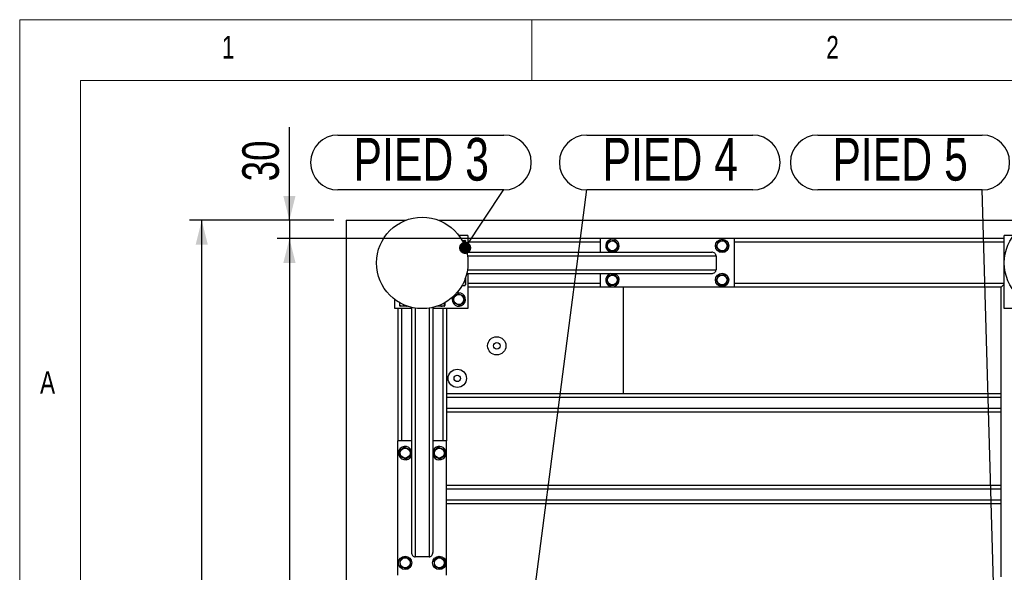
# Model space of a CAD drawing. Header units: millimetres. Extents: x 5 to 589, y 5 to 415.
# Tile 20 of 106: x 5 to 86, y 370 to 415. Entities that reach past the tile are written whole.
import ezdxf

# ---------------------------------------------------------------- set-up
doc = ezdxf.new("R2010")
doc.units = ezdxf.units.MM
doc.layers.add('COTES', color=1, linetype='Continuous')
doc.layers.add('NOTES', color=6, linetype='Continuous')
doc.layers.add('TRAIT-FORT', color=4, linetype='Continuous', lineweight=25)
doc.styles.add('SLDTEXTSTYLE0', font='TXT', dxfattribs={"width": 0.75})
doc.dimstyles.new('SLDDIMSTYLE0', dxfattribs={"dimtxt": 3, "dimasz": 2, "dimexe": 0, "dimexo": 0.0625, "dimgap": 0.75, "dimtad": 1, "dimlfac": 20, "dimrnd": 1e-09, "dimzin": 12, "dimdsep": 46, "dimtxsty": 'SLDTEXTSTYLE0', "dimsah": 1, "dimcen": 0.09, "dimadec": 0, "dimazin": 3, "dimtfac": 1, "dimtofl": 0, "dimtmove": 0, "dimatfit": 3, "dimfxl": 1, "dimfrac": 2, "dimtolj": 1, "dimtzin": 12, "dimarcsym": 0})
doc.dimstyles.new('SLDDIMSTYLE1', dxfattribs={"dimtxt": 3, "dimasz": 2, "dimexe": 0, "dimexo": 0.0625, "dimgap": 0.75, "dimtad": 1, "dimlfac": 20, "dimrnd": 1e-09, "dimzin": 12, "dimdsep": 46, "dimtxsty": 'SLDTEXTSTYLE0', "dimsah": 1, "dimcen": 0.09, "dimadec": 0, "dimazin": 3, "dimtfac": 1, "dimtmove": 0, "dimatfit": 0, "dimfxl": 1, "dimfrac": 2, "dimtolj": 1, "dimtzin": 12, "dimarcsym": 0})
doc.dimstyles.new('SLDDIMSTYLE3', dxfattribs={"dimtxt": 0.18, "dimasz": 1, "dimexe": 0, "dimexo": 0.0625, "dimgap": 0, "dimtad": 0, "dimtih": 1, "dimtoh": 1, "dimdec": 0, "dimrnd": 1e-09, "dimzin": 0, "dimdsep": 46, "dimtxsty": 'Standard', "dimblk1": 'DOT', "dimblk2": 'DOT', "dimsah": 1, "dimcen": 0.09, "dimadec": 0, "dimazin": 0, "dimtfac": 1, "dimtdec": 0, "dimtofl": 0, "dimtmove": 0, "dimatfit": 3, "dimldrblk": 'DOT', "dimfxl": 1, "dimfrac": 2, "dimtolj": 1, "dimtzin": 0, "dimarcsym": 0})

# ---------------------------------------------------------------- blocks, each defined once
blk = doc.blocks.new('_D_8')
at = {"layer": 'COTES', "color": 1, "transparency": 16777216}
for p, q in [((35.02, 397.052), (26.127, 397.052)), ((27.127, 397.052), (27.127, 253.552)), ((51.62, 253.552), (26.127, 253.552))]:
    blk.add_line(p, q, dxfattribs=at)
for points in [[(27.127, 397.052), (26.627, 395.052), (27.627, 395.052)], [(27.127, 253.552), (27.627, 255.552), (26.627, 255.552)]]:
    blk.add_solid(points, dxfattribs=at)
at = {"layer": 'COTES', "color": 1, "transparency": 16777216, "char_height": 3, "attachment_point": 1, "rotation": 90, "style": 'SLDTEXTSTYLE0'}
for s, insert in [('Cadre', (23.259, 324.042)), ('2870', (23.259, 314.05))]:
    blk.add_mtext(s, dxfattribs=dict(at, insert=insert))
blk = doc.blocks.new('_D_9')
at = {"layer": 'COTES', "color": 1, "transparency": 16777216}
for p, q in [((30.77, 398.552), (18.935, 398.552)), ((19.935, 252.052), (19.935, 398.552)), ((30.77, 252.052), (18.935, 252.052))]:
    blk.add_line(p, q, dxfattribs=at)
for points in [[(19.935, 398.552), (19.435, 396.552), (20.435, 396.552)], [(19.935, 252.052), (20.435, 254.052), (19.435, 254.052)]]:
    blk.add_solid(points, dxfattribs=at)
at = {"layer": 'COTES', "color": 1, "transparency": 16777216, "char_height": 3, "attachment_point": 1, "rotation": 90, "style": 'SLDTEXTSTYLE0'}
for s, insert in [('Toles', (16.068, 325.667)), ('2930', (16.068, 315.675))]:
    blk.add_mtext(s, dxfattribs=dict(at, insert=insert))
blk = doc.blocks.new('_D_10')
at = {"layer": 'COTES', "color": 1, "transparency": 16777216}
for p, q in [((27.127, 398.552), (27.127, 406.178)), ((30.77, 398.552), (26.127, 398.552)), ((27.127, 398.552), (27.127, 397.052)), ((51.62, 397.052), (26.127, 397.052)), ((27.127, 397.052), (27.127, 394.052))]:
    blk.add_line(p, q, dxfattribs=at)
for points in [[(27.127, 398.552), (27.627, 400.552), (26.627, 400.552)], [(27.127, 397.052), (26.627, 395.052), (27.627, 395.052)]]:
    blk.add_solid(points, dxfattribs=at)
at = {"layer": 'COTES', "color": 1, "transparency": 16777216, "insert": (23.259, 401.745), "char_height": 3, "attachment_point": 1, "rotation": 90, "style": 'SLDTEXTSTYLE0'}
blk.add_mtext('30', dxfattribs=at)
blk = doc.blocks.new('SW_NOTE_10')
at = {"layer": 'NOTES', "color": 0}
for p, q in [((-13.609, 4.451), (0, 4.451)), ((0, -0.045), (-13.609, -0.045))]:
    blk.add_line(p, q, dxfattribs=at)
for centre, start, end in [((-13.609, 2.203), 90, 270), ((0, 2.203), 270, 90)]:
    blk.add_arc(centre, 2.248, start, end, dxfattribs=at)
at = {"layer": 'NOTES', "color": 0, "insert": (-6.779, 4.217), "char_height": 3.5, "attachment_point": 2, "style": 'SLDTEXTSTYLE0'}
blk.add_mtext('PIED 3', dxfattribs=at)
blk = doc.blocks.new('_DOT')
at = {"color": 0, "linetype": 'ByBlock', "lineweight": -2}
blk.add_line((-0.5, 0), (-1, 0), dxfattribs=at)
at = {"color": 0, "linetype": 'ByBlock', "const_width": 0.5}
blk.add_lwpolyline([(-0.25, 0, 1), (0.25, 0, 1)], format="xyb", close=True, dxfattribs=at)
blk = doc.blocks.new('SW_NOTE_27')
at = {"layer": 'NOTES', "color": 0}
for p, q in [((-13.487, 4.451), (0, 4.451)), ((0, -0.045), (-13.487, -0.045))]:
    blk.add_line(p, q, dxfattribs=at)
for centre, start, end in [((-13.487, 2.203), 90, 270), ((0, 2.203), 270, 90)]:
    blk.add_arc(centre, 2.248, start, end, dxfattribs=at)
at = {"layer": 'NOTES', "color": 0, "insert": (-6.738, 4.217), "char_height": 3.5, "attachment_point": 2, "style": 'SLDTEXTSTYLE0'}
blk.add_mtext('PIED 5', dxfattribs=at)
blk = doc.blocks.new('SW_NOTE_33')
at = {"layer": 'NOTES', "color": 0}
for p, q in [((0, 4.451), (13.609, 4.451)), ((13.609, -0.045), (0, -0.045))]:
    blk.add_line(p, q, dxfattribs=at)
for centre, start, end in [((0, 2.203), 90, 270), ((13.609, 2.203), 270, 90)]:
    blk.add_arc(centre, 2.248, start, end, dxfattribs=at)
at = {"layer": 'NOTES', "color": 0, "insert": (6.847, 4.217), "char_height": 3.5, "attachment_point": 2, "style": 'SLDTEXTSTYLE0'}
blk.add_mtext('PIED 4', dxfattribs=at)

msp = doc.modelspace()

# ---------------------------------------------------------------- linework, layer by layer
at = {"color": 7, "linetype": 'Continuous', "lineweight": 18}
for p, q in [((589, 415), (5, 415)), ((5, 415), (5, 5)), ((47, 410), (47, 415)), ((584, 410), (10, 410)), ((10, 410), (10, 10))]:
    msp.add_line(p, q, dxfattribs=at)
at = {"layer": 'TRAIT-FORT', "color": 4, "linetype": 'Continuous', "lineweight": 25}
for p, q in [((31.77027, 398.55196), (36.67397, 398.55196)), ((31.77027, 398.55196), (31.77027, 252.05196)), ((39.36656, 398.55196), (88.17397, 398.55196)), ((41.77027, 397.30196), (41.02027, 397.30196)), ((41.281, 396.90401), (41.52004, 396.90401)), ((41.31469, 396.8434), (41.52004, 396.8434)), ((41.57027, 396.85571), (41.5561, 396.88024)), ((41.57027, 396.85571), (41.57027, 396.26026)), ((41.77027, 397.30196), (41.77027, 395.92696)), ((52.62027, 397.05196), (41.77027, 397.05196)), ((52.62027, 396.75196), (41.77027, 396.75196)), ((52.62027, 397.05196), (52.62027, 395.92696)), ((63.62027, 397.05196), (52.62027, 397.05196)), ((63.62027, 397.05196), (63.62027, 393.05196)), ((85.77027, 397.05196), (63.62027, 397.05196)), ((85.77027, 396.75196), (63.62027, 396.75196)), ((85.77027, 391.30196), (85.77027, 397.30196)), ((86.52027, 397.30196), (85.77027, 397.30196)), ((41.66675, 395.92696), (61.76467, 395.92696)), ((41.72592, 395.62696), (62.12027, 395.62696)), ((62.12027, 395.62696), (62.12027, 394.47696)), ((41.66675, 394.17696), (61.76467, 394.17696)), ((41.72592, 394.47696), (62.12027, 394.47696)), ((41.77027, 394.17696), (41.77027, 391.30196)), ((52.62027, 394.17696), (52.62027, 393.05196)), ((53.83094, 394.16001), (53.7842, 394.17696)), ((41.47412, 393.59136), (41.52004, 393.59136)), ((41.57027, 393.84366), (41.57027, 393.24821)), ((52.62027, 393.35196), (41.77027, 393.35196)), ((85.77027, 393.35196), (63.62027, 393.35196)), ((41.281, 393.19991), (41.52004, 393.19991)), ((41.5561, 393.22368), (41.57027, 393.24821)), ((52.62027, 393.05196), (41.77027, 393.05196)), ((63.62027, 393.05196), (52.62027, 393.05196)), ((54.52027, 384.30196), (54.52027, 393.05196)), ((85.52027, 393.05196), (63.62027, 393.05196)), ((85.52027, 393.05196), (85.77027, 393.30196)), ((85.77027, 393.30196), (85.52027, 393.05196)), ((85.52027, 369.30196), (85.52027, 393.05196)), ((35.77027, 391.30196), (35.77027, 392.05196)), ((36.16822, 391.79122), (36.16822, 391.55219)), ((39.81171, 391.75754), (39.81171, 391.55219)), ((39.87231, 391.79122), (39.87231, 391.55219)), ((37.14527, 391.30196), (35.77027, 391.30196)), ((36.02027, 391.30196), (36.02027, 380.45196)), ((36.19199, 391.51612), (36.21652, 391.50196)), ((36.81196, 391.50196), (36.21652, 391.50196)), ((36.32027, 391.30196), (36.32027, 380.45196)), ((36.55966, 391.5981), (36.55966, 391.55219)), ((37.14527, 391.40547), (37.14527, 371.30755)), ((37.44527, 391.34631), (37.44527, 370.95196)), ((38.59527, 391.34631), (38.59527, 370.95196)), ((38.89527, 391.40547), (38.89527, 371.30755)), ((41.77027, 391.30196), (38.89527, 391.30196)), ((39.82402, 391.50196), (39.22857, 391.50196)), ((39.72027, 391.30196), (39.72027, 380.45196)), ((39.82402, 391.50196), (39.84854, 391.51612)), ((40.02027, 391.30196), (40.02027, 380.45196)), ((88.64527, 391.30196), (85.77027, 391.30196)), ((85.52027, 384.30196), (40.02027, 384.30196)), ((85.52027, 384.00196), (40.02027, 384.00196)), ((85.52027, 383.10196), (40.02027, 383.10196)), ((85.52027, 382.80196), (40.02027, 382.80196)), ((37.14527, 380.45196), (36.02027, 380.45196)), ((36.02027, 369.45196), (36.02027, 380.45196)), ((40.02027, 380.45196), (38.89527, 380.45196)), ((40.02027, 369.45196), (40.02027, 380.45196)), ((37.12832, 379.24128), (37.14527, 379.28802)), ((85.52027, 376.80196), (40.02027, 376.80196)), ((85.52027, 376.50196), (40.02027, 376.50196)), ((85.52027, 375.60196), (40.02027, 375.60196)), ((85.52027, 375.30196), (40.02027, 375.30196)), ((38.59527, 370.95196), (37.44527, 370.95196))]:
    msp.add_line(p, q, dxfattribs=at)
for centre, radius in [((38.02027, 395.05196), 3.75), ((89.52027, 395.05196), 3.75), ((53.62027, 396.45196), 0.40375), ((62.62027, 396.45196), 0.55), ((62.62027, 396.45196), 0.40375), ((62.62027, 393.65196), 0.55), ((53.62027, 393.65196), 0.40375), ((62.62027, 393.65196), 0.40375), ((41.02027, 392.05196), 0.40375), ((44.1348, 388.25092), 0.75), ((44.1348, 388.25092), 0.26791), ((40.89639, 385.58401), 0.75), ((40.89639, 385.58401), 0.26791), ((36.62027, 379.45196), 0.40375), ((39.42027, 379.45196), 0.40375), ((36.62027, 370.45196), 0.55), ((36.62027, 370.45196), 0.40375), ((39.42027, 370.45196), 0.55), ((39.42027, 370.45196), 0.40375)]:
    msp.add_circle(centre, radius, dxfattribs=at)
for centre, start, end in [((53.62027, 396.45196), 67.4773264, 252.6585572), ((53.62027, 396.45196), 287.3414428, 67.4773264), ((53.62027, 393.65196), 107.3414428, 67.4773264), ((41.02027, 392.05196), 159.7823657, 110.2176542), ((36.62027, 379.45196), 17.3414428, 337.4773264), ((39.42027, 379.45196), 337.4773264, 162.6585572), ((39.42027, 379.45196), 197.3414428, 337.4773264)]:
    msp.add_arc(centre, 0.55, start, end, dxfattribs=at)
for centre, major_axis, start_param, end_param in [((61.76467, 395.62696), (0.35559, 0), 0, 1.57079633), ((61.76467, 394.47696), (0.35559, 0), 4.71238898, 6.28318531), ((37.44527, 371.30755), (0, -0.35559), 4.71238898, 6.28318531), ((38.59527, 371.30755), (0, -0.35559), 0, 1.57079633)]:
    msp.add_ellipse(centre, major_axis=major_axis, ratio=0.84366149, start_param=start_param, end_param=end_param, dxfattribs=at)
for points, knots in [([(41.52004, 396.8434), (41.53522, 396.85112), (41.56034, 396.86387), (41.55801, 396.88236), (41.54057, 396.89481), (41.5246, 396.90197), (41.52004, 396.90401)], [0, 0, 0, 0, 0.385549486, 0.637641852, 0.896546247, 1, 1, 1, 1]), ([(41.52004, 396.39136), (41.531, 396.43059), (41.55317, 396.50991), (41.56128, 396.62743), (41.54937, 396.73978), (41.52988, 396.80865), (41.52004, 396.8434)], [0, 0, 0, 0, 0.26460494, 0.53494775, 0.76534313, 1, 1, 1, 1]), ([(53.13327, 396.39136), (53.14985, 396.43059), (53.18337, 396.50991), (53.23303, 396.62743), (53.2805, 396.73978), (53.3096, 396.80865), (53.32429, 396.8434)], [0, 0, 0, 0, 0.26460494, 0.53494775, 0.76534313, 1, 1, 1, 1]), ([(53.32429, 396.8434), (53.38625, 396.85112), (53.48872, 396.86387), (53.63735, 396.88236), (53.73734, 396.89481), (53.79486, 396.90197), (53.81128, 396.90401)], [0, 0, 0, 0, 0.385549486, 0.637641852, 0.896546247, 1, 1, 1, 1]), ([(54.10726, 396.51256), (54.08157, 396.54654), (54.02963, 396.61522), (53.95268, 396.71699), (53.87913, 396.81428), (53.83403, 396.87392), (53.81128, 396.90401)], [0, 0, 0, 0, 0.26460494, 0.53494775, 0.76534312, 1, 1, 1, 1]), ([(62.13327, 396.39136), (62.14985, 396.43059), (62.18337, 396.50991), (62.23303, 396.62743), (62.2805, 396.73978), (62.3096, 396.80865), (62.32429, 396.8434)], [0, 0, 0, 0, 0.26460494, 0.53494775, 0.76534313, 1, 1, 1, 1]), ([(62.32429, 396.8434), (62.38625, 396.85112), (62.48872, 396.86387), (62.63735, 396.88236), (62.73734, 396.89481), (62.79486, 396.90197), (62.81128, 396.90401)], [0, 0, 0, 0, 0.385549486, 0.637641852, 0.896546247, 1, 1, 1, 1]), ([(63.10726, 396.51256), (63.08157, 396.54654), (63.02963, 396.61522), (62.95268, 396.71699), (62.87913, 396.81428), (62.83403, 396.87392), (62.81128, 396.90401)], [0, 0, 0, 0, 0.26460494, 0.53494775, 0.76534312, 1, 1, 1, 1]), ([(53.13327, 396.39136), (53.15896, 396.35738), (53.2109, 396.2887), (53.28785, 396.18693), (53.3614, 396.08964), (53.4065, 396.03), (53.42925, 395.99991)], [0, 0, 0, 0, 0.26460494, 0.53494775, 0.76534313, 1, 1, 1, 1]), ([(53.42925, 395.99991), (53.49122, 396.00762), (53.59369, 396.02037), (53.74232, 396.03887), (53.84231, 396.05131), (53.89983, 396.05847), (53.91625, 396.06052)], [0, 0, 0, 0, 0.38554949, 0.63764185, 0.89654625, 1, 1, 1, 1]), ([(54.10726, 396.51256), (54.09068, 396.47333), (54.05716, 396.39401), (54.0075, 396.27649), (53.96003, 396.16414), (53.93093, 396.09527), (53.91625, 396.06052)], [0, 0, 0, 0, 0.26460494, 0.53494775, 0.76534313, 1, 1, 1, 1]), ([(62.13327, 396.39136), (62.15896, 396.35738), (62.2109, 396.2887), (62.28785, 396.18693), (62.3614, 396.08964), (62.4065, 396.03), (62.42925, 395.99991)], [0, 0, 0, 0, 0.26460494, 0.53494775, 0.76534313, 1, 1, 1, 1]), ([(62.42925, 395.99991), (62.49122, 396.00762), (62.59369, 396.02037), (62.74232, 396.03887), (62.84231, 396.05131), (62.89983, 396.05847), (62.91625, 396.06052)], [0, 0, 0, 0, 0.38554949, 0.63764185, 0.89654625, 1, 1, 1, 1]), ([(63.10726, 396.51256), (63.09068, 396.47333), (63.05716, 396.39401), (63.0075, 396.27649), (62.96003, 396.16414), (62.93093, 396.09527), (62.91625, 396.06052)], [0, 0, 0, 0, 0.26460494, 0.53494775, 0.76534313, 1, 1, 1, 1]), ([(41.52004, 393.59136), (41.53132, 393.6306), (41.55409, 393.70981), (41.55653, 393.79173), (41.55776, 393.83307)], [0, 0, 0, 0, 0.49541809, 1, 1, 1, 1]), ([(41.52004, 393.59136), (41.531, 393.55738), (41.55317, 393.4887), (41.56128, 393.38693), (41.54937, 393.28964), (41.52988, 393.23), (41.52004, 393.19991)], [0, 0, 0, 0, 0.26460494, 0.53494775, 0.76534313, 1, 1, 1, 1]), ([(53.13327, 393.59136), (53.14985, 393.63059), (53.18337, 393.70991), (53.23303, 393.82743), (53.2805, 393.93978), (53.3096, 394.00865), (53.32429, 394.0434)], [0, 0, 0, 0, 0.26460494, 0.53494775, 0.76534313, 1, 1, 1, 1]), ([(53.13327, 393.59136), (53.15896, 393.55738), (53.2109, 393.4887), (53.28785, 393.38693), (53.3614, 393.28964), (53.4065, 393.23), (53.42925, 393.19991)], [0, 0, 0, 0, 0.26460494, 0.53494775, 0.76534313, 1, 1, 1, 1]), ([(53.32429, 394.0434), (53.38625, 394.05112), (53.48872, 394.06387), (53.63735, 394.08236), (53.73734, 394.09481), (53.79486, 394.10197), (53.81128, 394.10401)], [0, 0, 0, 0, 0.385549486, 0.637641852, 0.896546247, 1, 1, 1, 1]), ([(54.10726, 393.71256), (54.08157, 393.74654), (54.02963, 393.81522), (53.95268, 393.91699), (53.87913, 394.01428), (53.83403, 394.07392), (53.81128, 394.10401)], [0, 0, 0, 0, 0.26460494, 0.53494775, 0.76534312, 1, 1, 1, 1]), ([(54.10726, 393.71256), (54.09068, 393.67333), (54.05716, 393.59401), (54.0075, 393.47649), (53.96003, 393.36414), (53.93093, 393.29527), (53.91625, 393.26052)], [0, 0, 0, 0, 0.26460494, 0.53494775, 0.76534313, 1, 1, 1, 1]), ([(62.13327, 393.59136), (62.14985, 393.63059), (62.18337, 393.70991), (62.23303, 393.82743), (62.2805, 393.93978), (62.3096, 394.00865), (62.32429, 394.0434)], [0, 0, 0, 0, 0.26460494, 0.53494775, 0.76534313, 1, 1, 1, 1]), ([(62.13327, 393.59136), (62.15896, 393.55738), (62.2109, 393.4887), (62.28785, 393.38693), (62.3614, 393.28964), (62.4065, 393.23), (62.42925, 393.19991)], [0, 0, 0, 0, 0.26460494, 0.53494775, 0.76534313, 1, 1, 1, 1]), ([(62.32429, 394.0434), (62.38625, 394.05112), (62.48872, 394.06387), (62.63735, 394.08236), (62.73734, 394.09481), (62.79486, 394.10197), (62.81128, 394.10401)], [0, 0, 0, 0, 0.385549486, 0.637641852, 0.896546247, 1, 1, 1, 1]), ([(63.10726, 393.71256), (63.08157, 393.74654), (63.02963, 393.81522), (62.95268, 393.91699), (62.87913, 394.01428), (62.83403, 394.07392), (62.81128, 394.10401)], [0, 0, 0, 0, 0.26460494, 0.53494775, 0.76534312, 1, 1, 1, 1]), ([(63.10726, 393.71256), (63.09068, 393.67333), (63.05716, 393.59401), (63.0075, 393.47649), (62.96003, 393.36414), (62.93093, 393.29527), (62.91625, 393.26052)], [0, 0, 0, 0, 0.26460494, 0.53494775, 0.76534313, 1, 1, 1, 1]), ([(41.52004, 393.19991), (41.53804, 393.2076), (41.55645, 393.21547), (41.55579, 393.22355), (41.55578, 393.22374)], [0, 0, 0, 0, 0.9774919, 1, 1, 1, 1]), ([(53.42925, 393.19991), (53.49122, 393.20762), (53.59369, 393.22037), (53.74232, 393.23887), (53.84231, 393.25131), (53.89983, 393.25847), (53.91625, 393.26052)], [0, 0, 0, 0, 0.38554949, 0.63764185, 0.89654625, 1, 1, 1, 1]), ([(62.42925, 393.19991), (62.49122, 393.20762), (62.59369, 393.22037), (62.74232, 393.23887), (62.84231, 393.25131), (62.89983, 393.25847), (62.91625, 393.26052)], [0, 0, 0, 0, 0.38554949, 0.63764185, 0.89654625, 1, 1, 1, 1]), ([(40.95966, 392.53895), (40.92569, 392.51326), (40.857, 392.46133), (40.75523, 392.38438), (40.65795, 392.31082), (40.59831, 392.26573), (40.56822, 392.24297)], [0, 0, 0, 0, 0.26460494, 0.53494775, 0.76534312, 1, 1, 1, 1]), ([(40.62882, 391.75598), (40.62111, 391.81794), (40.60836, 391.92041), (40.58986, 392.06904), (40.57742, 392.16904), (40.57026, 392.22655), (40.56822, 392.24297)], [0, 0, 0, 0, 0.38554949, 0.63764185, 0.89654625, 1, 1, 1, 1]), ([(41.08087, 391.56497), (41.04164, 391.58155), (40.96231, 391.61506), (40.84479, 391.66472), (40.73245, 391.71219), (40.66357, 391.7413), (40.62882, 391.75598)], [0, 0, 0, 0, 0.26460494, 0.53494775, 0.76534313, 1, 1, 1, 1]), ([(40.95966, 392.53895), (40.9989, 392.52237), (41.07822, 392.48886), (41.19574, 392.4392), (41.30808, 392.39173), (41.37696, 392.36262), (41.41171, 392.34794)], [0, 0, 0, 0, 0.264604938, 0.534947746, 0.765343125, 1, 1, 1, 1]), ([(41.08087, 391.56497), (41.11484, 391.59066), (41.18353, 391.64259), (41.2853, 391.71954), (41.38258, 391.7931), (41.44222, 391.83819), (41.47231, 391.86095)], [0, 0, 0, 0, 0.26460494, 0.53494775, 0.76534313, 1, 1, 1, 1]), ([(41.47231, 391.86095), (41.4646, 391.92291), (41.45185, 392.02538), (41.43335, 392.17401), (41.42091, 392.27401), (41.41375, 392.33152), (41.41171, 392.34794)], [0, 0, 0, 0, 0.38554949, 0.63764185, 0.89654625, 1, 1, 1, 1]), ([(36.16822, 391.55219), (36.17591, 391.53419), (36.18378, 391.51578), (36.19186, 391.51644), (36.19204, 391.51645)], [0, 0, 0, 0, 0.9774919, 1, 1, 1, 1]), ([(36.55966, 391.55219), (36.52569, 391.54122), (36.457, 391.51906), (36.35523, 391.51095), (36.25795, 391.52285), (36.19831, 391.54235), (36.16822, 391.55219)], [0, 0, 0, 0, 0.26460494, 0.53494775, 0.76534313, 1, 1, 1, 1]), ([(36.55966, 391.55219), (36.59889, 391.54078), (36.67247, 391.51938), (36.74857, 391.51688), (36.7841, 391.51571)], [0, 0, 0, 0, 0.53310455, 1, 1, 1, 1]), ([(39.35966, 391.55219), (39.3989, 391.54122), (39.47822, 391.51906), (39.59574, 391.51095), (39.70808, 391.52285), (39.77696, 391.54235), (39.81171, 391.55219)], [0, 0, 0, 0, 0.26460494, 0.53494775, 0.76534313, 1, 1, 1, 1]), ([(39.81171, 391.55219), (39.81942, 391.537), (39.83217, 391.51188), (39.85067, 391.51421), (39.86311, 391.53166), (39.87027, 391.54763), (39.87231, 391.55219)], [0, 0, 0, 0, 0.38554949, 0.63764185, 0.89654625, 1, 1, 1, 1]), ([(36.55966, 379.93895), (36.52569, 379.91326), (36.457, 379.86133), (36.35523, 379.78438), (36.25795, 379.71082), (36.19831, 379.66573), (36.16822, 379.64297)], [0, 0, 0, 0, 0.26460494, 0.53494775, 0.76534313, 1, 1, 1, 1]), ([(36.16822, 379.64297), (36.17593, 379.58101), (36.18868, 379.47854), (36.20718, 379.32991), (36.21962, 379.22991), (36.22678, 379.1724), (36.22882, 379.15598)], [0, 0, 0, 0, 0.38554949, 0.63764185, 0.89654625, 1, 1, 1, 1]), ([(36.55966, 379.93895), (36.5989, 379.92237), (36.67822, 379.88886), (36.79574, 379.8392), (36.90808, 379.79173), (36.97696, 379.76262), (37.01171, 379.74794)], [0, 0, 0, 0, 0.26460494, 0.53494775, 0.76534313, 1, 1, 1, 1]), ([(37.01171, 379.74794), (37.01942, 379.68598), (37.03217, 379.58351), (37.05067, 379.43488), (37.06311, 379.33488), (37.07027, 379.27737), (37.07231, 379.26095)], [0, 0, 0, 0, 0.38554949, 0.63764185, 0.89654625, 1, 1, 1, 1]), ([(39.35966, 379.93895), (39.32569, 379.91326), (39.257, 379.86133), (39.15523, 379.78438), (39.05795, 379.71082), (38.99831, 379.66573), (38.96822, 379.64297)], [0, 0, 0, 0, 0.26460494, 0.53494775, 0.76534313, 1, 1, 1, 1]), ([(38.96822, 379.64297), (38.97593, 379.58101), (38.98868, 379.47854), (39.00718, 379.32991), (39.01962, 379.22991), (39.02678, 379.1724), (39.02882, 379.15598)], [0, 0, 0, 0, 0.38554949, 0.63764185, 0.89654625, 1, 1, 1, 1]), ([(39.35966, 379.93895), (39.3989, 379.92237), (39.47822, 379.88886), (39.59574, 379.8392), (39.70808, 379.79173), (39.77696, 379.76262), (39.81171, 379.74794)], [0, 0, 0, 0, 0.26460494, 0.53494775, 0.76534313, 1, 1, 1, 1]), ([(39.81171, 379.74794), (39.81942, 379.68598), (39.83217, 379.58351), (39.85067, 379.43488), (39.86311, 379.33488), (39.87027, 379.27737), (39.87231, 379.26095)], [0, 0, 0, 0, 0.38554949, 0.63764185, 0.89654625, 1, 1, 1, 1]), ([(36.68087, 378.96497), (36.64164, 378.98155), (36.56231, 379.01506), (36.44479, 379.06472), (36.33245, 379.11219), (36.26357, 379.1413), (36.22882, 379.15598)], [0, 0, 0, 0, 0.264604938, 0.534947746, 0.765343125, 1, 1, 1, 1]), ([(36.68087, 378.96497), (36.71484, 378.99066), (36.78353, 379.04259), (36.8853, 379.11954), (36.98258, 379.1931), (37.04222, 379.23819), (37.07231, 379.26095)], [0, 0, 0, 0, 0.26460494, 0.53494775, 0.76534312, 1, 1, 1, 1]), ([(39.48087, 378.96497), (39.44164, 378.98155), (39.36231, 379.01506), (39.24479, 379.06472), (39.13245, 379.11219), (39.06357, 379.1413), (39.02882, 379.15598)], [0, 0, 0, 0, 0.264604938, 0.534947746, 0.765343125, 1, 1, 1, 1]), ([(39.48087, 378.96497), (39.51484, 378.99066), (39.58353, 379.04259), (39.6853, 379.11954), (39.78258, 379.1931), (39.84222, 379.23819), (39.87231, 379.26095)], [0, 0, 0, 0, 0.26460494, 0.53494775, 0.76534312, 1, 1, 1, 1]), ([(36.55966, 370.93895), (36.52569, 370.91326), (36.457, 370.86133), (36.35523, 370.78438), (36.25795, 370.71082), (36.19831, 370.66573), (36.16822, 370.64297)], [0, 0, 0, 0, 0.26460494, 0.53494775, 0.76534313, 1, 1, 1, 1]), ([(36.55966, 370.93895), (36.5989, 370.92237), (36.67822, 370.88886), (36.79574, 370.8392), (36.90808, 370.79173), (36.97696, 370.76262), (37.01171, 370.74794)], [0, 0, 0, 0, 0.26460494, 0.53494775, 0.76534313, 1, 1, 1, 1]), ([(37.01171, 370.74794), (37.01942, 370.68598), (37.03217, 370.58351), (37.05067, 370.43488), (37.06311, 370.33488), (37.07027, 370.27737), (37.07231, 370.26095)], [0, 0, 0, 0, 0.38554949, 0.63764185, 0.89654625, 1, 1, 1, 1]), ([(39.35966, 370.93895), (39.32569, 370.91326), (39.257, 370.86133), (39.15523, 370.78438), (39.05795, 370.71082), (38.99831, 370.66573), (38.96822, 370.64297)], [0, 0, 0, 0, 0.26460494, 0.53494775, 0.76534313, 1, 1, 1, 1]), ([(39.35966, 370.93895), (39.3989, 370.92237), (39.47822, 370.88886), (39.59574, 370.8392), (39.70808, 370.79173), (39.77696, 370.76262), (39.81171, 370.74794)], [0, 0, 0, 0, 0.26460494, 0.53494775, 0.76534313, 1, 1, 1, 1]), ([(39.81171, 370.74794), (39.81942, 370.68598), (39.83217, 370.58351), (39.85067, 370.43488), (39.86311, 370.33488), (39.87027, 370.27737), (39.87231, 370.26095)], [0, 0, 0, 0, 0.38554949, 0.63764185, 0.89654625, 1, 1, 1, 1]), ([(36.16822, 370.64297), (36.17593, 370.58101), (36.18868, 370.47854), (36.20718, 370.32991), (36.21962, 370.22991), (36.22678, 370.1724), (36.22882, 370.15598)], [0, 0, 0, 0, 0.38554949, 0.63764185, 0.89654625, 1, 1, 1, 1]), ([(36.68087, 369.96497), (36.64164, 369.98155), (36.56231, 370.01506), (36.44479, 370.06472), (36.33245, 370.11219), (36.26357, 370.1413), (36.22882, 370.15598)], [0, 0, 0, 0, 0.264604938, 0.534947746, 0.765343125, 1, 1, 1, 1]), ([(36.68087, 369.96497), (36.71484, 369.99066), (36.78353, 370.04259), (36.8853, 370.11954), (36.98258, 370.1931), (37.04222, 370.23819), (37.07231, 370.26095)], [0, 0, 0, 0, 0.26460494, 0.53494775, 0.76534312, 1, 1, 1, 1]), ([(38.96822, 370.64297), (38.97593, 370.58101), (38.98868, 370.47854), (39.00718, 370.32991), (39.01962, 370.22991), (39.02678, 370.1724), (39.02882, 370.15598)], [0, 0, 0, 0, 0.38554949, 0.63764185, 0.89654625, 1, 1, 1, 1]), ([(39.48087, 369.96497), (39.44164, 369.98155), (39.36231, 370.01506), (39.24479, 370.06472), (39.13245, 370.11219), (39.06357, 370.1413), (39.02882, 370.15598)], [0, 0, 0, 0, 0.264604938, 0.534947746, 0.765343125, 1, 1, 1, 1]), ([(39.48087, 369.96497), (39.51484, 369.99066), (39.58353, 370.04259), (39.6853, 370.11954), (39.78258, 370.1931), (39.84222, 370.23819), (39.87231, 370.26095)], [0, 0, 0, 0, 0.26460494, 0.53494775, 0.76534312, 1, 1, 1, 1])]:
    msp.add_open_spline(points, degree=3, knots=knots, dxfattribs=at)

# ---------------------------------------------------------------- block references
at = {"layer": 'NOTES', "color": 211}
for name, p in [('SW_NOTE_10', (44.71446, 401.0851)), ('SW_NOTE_33', (51.51883, 401.0851)), ('SW_NOTE_27', (83.96112, 401.0851))]:
    msp.add_blockref(name, p, dxfattribs=at)

# ---------------------------------------------------------------- texts
at = {"layer": 'NOTES', "color": 211, "char_height": 1.85208, "attachment_point": 1, "style": 'SLDTEXTSTYLE0'}
for s, insert in [('1', (21.58334, 413.66802)), ('2', (71.16667, 413.66802)), ('A', (6.66667, 386.16802))]:
    msp.add_mtext(s, dxfattribs=dict(at, insert=insert))

# ---------------------------------------------------------------- dimensions: what is measured, and where the dimension line sits
at = {"layer": 'COTES', "color": 1}
dim = msp.add_linear_dim(base=(27.12665, 397.05196), p1=(31.77027, 398.55196), p2=(52.62027, 397.05196), angle=90, dimstyle='SLDDIMSTYLE1', dxfattribs=at)
dim.commit()
dim.dimension.update_dxf_attribs({"geometry": '_D_10', "text_midpoint": (27.12665, 403.96156), "dimtype": 160})
for base, p1, p2, text, picture, middle in [((19.93534, 398.55196), (31.77027, 252.05196), (31.77027, 398.55196), '<> Toles', '_D_9', (19.93534, 325.30196)), ((27.12665, 253.55196), (36.02027, 397.05196), (52.62027, 253.55196), '<> Cadre', '_D_8', (27.12665, 325.30196))]:
    dim = msp.add_linear_dim(base=base, p1=p1, p2=p2, angle=90, text=text, dimstyle='SLDDIMSTYLE0', dxfattribs=at)
    dim.commit()
    dim.dimension.update_dxf_attribs({"geometry": picture, "text_midpoint": middle, "dimtype": 160})

# ---------------------------------------------------------------- leaders
at = {"layer": 'NOTES', "color": 211}
for points in [[(41.39595, 323.2883), (51.51883, 401.0851)], [(41.53888, 396.28826), (44.71446, 401.0851)], [(86.04774, 329.03277), (83.96112, 401.0851)]]:
    msp.add_leader(points, dimstyle='SLDDIMSTYLE3', dxfattribs=at)

doc.saveas('drawing.dxf')
